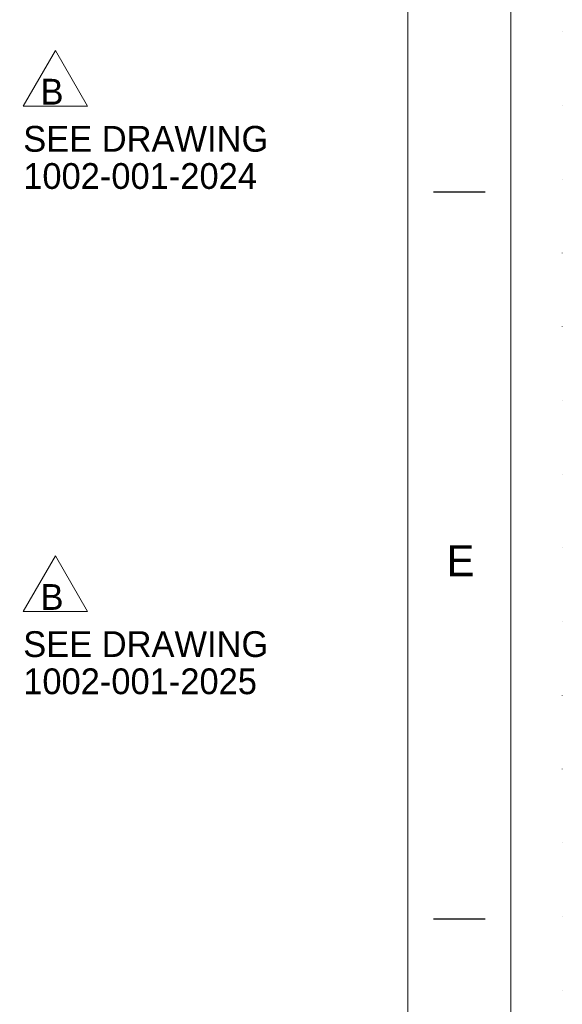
# Model space of a CAD drawing. Header units: millimetres. Extents: x -91343 to -63338, y -767328 to -747548.
# Tile 30 of 42: x -65091 to -63338, y -760061 to -756881. Entities that reach past the tile are written whole.
import ezdxf

# ---------------------------------------------------------------- set-up
doc = ezdxf.new("R2010")
doc.units = ezdxf.units.MM
doc.header["$MEASUREMENT"] = 0
doc.linetypes.add('DGN Style 1', pattern=[238.072395, 0.396127, -237.676268])
doc.linetypes.add('DGN Style 5', pattern=[277.288979, 118.838134, -158.450845])
doc.styles.add('Style-ENGINEERING', font='ENGINEERING.shx')

# ---------------------------------------------------------------- blocks, each defined once
blk = doc.blocks.new('*U570')
for p, q in [((412.953, 0.03), (407.953, 0.03)), ((412.953, -70.47), (407.953, -70.47))]:
    blk.add_line(p, q)
at = {"color": 7, "linetype": 'Continuous', "lineweight": 0, "flags": 128}
blk.add_lwpolyline([(-415.547, 292.03), (415.453, 292.03), (415.453, -291.97), (-415.547, -291.97), (-415.547, 292.03)], close=True, dxfattribs=at)
at = {"color": 7, "linetype": 'Continuous', "lineweight": 13, "flags": 128}
blk.add_lwpolyline([(-405.547, 282.03), (405.453, 282.03), (405.453, -281.97), (-405.547, -281.97), (-405.547, 282.03)], close=True, dxfattribs=at)
at = {"insert": (410.578, -35.72), "char_height": 3, "attachment_point": 5, "line_spacing_factor": 1.2, "style": 'Style-ENGINEERING'}
blk.add_mtext('E', dxfattribs=at)
blk = doc.blocks.new('*U1119')
at = {"color": 1, "linetype": 'Continuous', "lineweight": 13, "flags": 128}
blk.add_lwpolyline([(0, 101.1), (103.9, -78.9), (-103.9, -78.9), (0, 101.1)], close=True, dxfattribs=at)
at = {"color": 7, "linetype": 'DGN Style 5', "lineweight": 0, "insert": (26.2, -31.7), "char_height": 83.3, "attachment_point": 6, "line_spacing_factor": 0.6, "style": 'Style-ENGINEERING'}
blk.add_mtext('B', dxfattribs=at)
blk = doc.blocks.new('*U1127')
at = {"color": 1, "linetype": 'Continuous', "lineweight": 13, "flags": 128}
blk.add_lwpolyline([(0, 101.1), (103.9, -78.9), (-103.9, -78.9), (0, 101.1)], close=True, dxfattribs=at)
at = {"color": 7, "linetype": 'DGN Style 5', "lineweight": 0, "insert": (26.2, -31.7), "char_height": 83.3, "attachment_point": 6, "line_spacing_factor": 0.6, "style": 'Style-ENGINEERING'}
blk.add_mtext('B', dxfattribs=at)
blk = doc.blocks.new('*U569')
at = {"color": 7, "linetype": 'DGN Style 1', "lineweight": 0, "flags": 128}
blk.add_lwpolyline([(-14002.69, 9890.07), (14002.61, 9890.07), (14002.61, -9890.13), (-14002.69, -9890.13), (-14002.69, 9890.07)], close=True, dxfattribs=at)
at = {"xscale": 33.30000000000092, "yscale": 33.30000000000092, "zscale": 33.30000000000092}
blk.add_blockref('*U570', (1.52, -1.02), dxfattribs=at)
at = {"color": 1, "linetype": 'Continuous', "lineweight": 13}
for name, p in [('*U1127', (12364.7, 356.01)), ('*U1119', (12364.7, -1275.69))]:
    blk.add_blockref(name, p, dxfattribs=at)
at = {"color": 7, "linetype": 'DGN Style 5', "lineweight": 0, "char_height": 83.25, "attachment_point": 4, "line_spacing_factor": 0.86543, "style": 'Style-ENGINEERING'}
for s, insert in [('SEE DRAWING\\P1002-001-2024', (12260.77, 111.53)), ('SEE DRAWING\\P1002-001-2025', (12260.77, -1520.17))]:
    blk.add_mtext(s, dxfattribs=dict(at, insert=insert))

msp = doc.modelspace()

# ---------------------------------------------------------------- block references
at = {"color": 7, "linetype": 'Continuous', "lineweight": 13}
msp.add_blockref('*U569', (-77340.2, -757437.75), dxfattribs=at)

doc.saveas('drawing.dxf')
